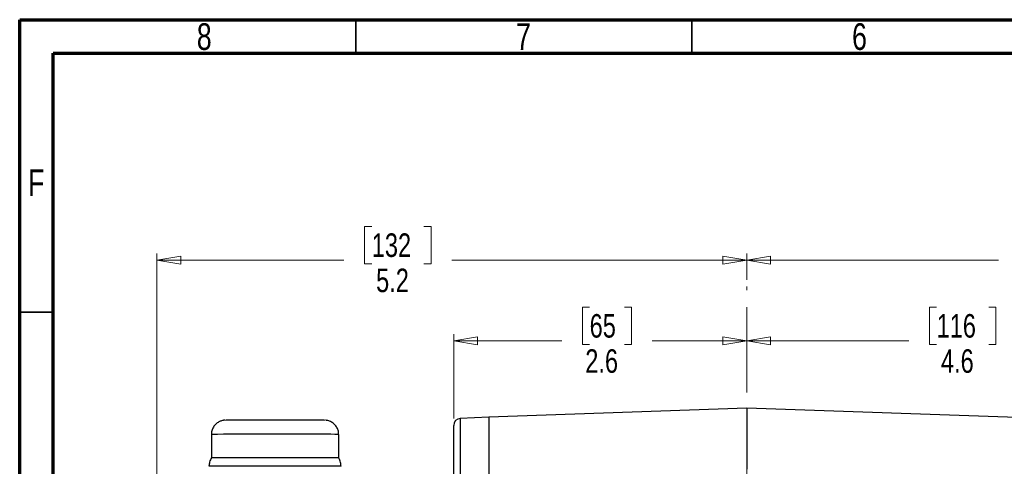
# Model space of a CAD drawing. Header units: inches. Extents: x 0.6 to 16.3, y 0.2 to 11.5.
# Tile 8 of 17: x 0.6 to 6.4, y 8.9 to 11.5. Entities that reach past the tile are written whole.
import ezdxf

# ---------------------------------------------------------------- set-up
doc = ezdxf.new("R2010")
doc.units = ezdxf.units.IN
doc.header["$MEASUREMENT"] = 0
doc.linetypes.add('CENTERX2', pattern=[0.8, 0.5, -0.1, 0.1, -0.1])
doc.styles.add('SLDTEXTSTYLE0', font='TXT', dxfattribs={"width": 0.75})
doc.dimstyles.new('SLDDIMSTYLE0', dxfattribs={"dimtxt": 0.137795, "dimasz": 0.14, "dimexe": 0, "dimexo": 0.0625, "dimgap": 0.034449, "dimtad": 0, "dimdec": 1, "dimlfac": 1.5, "dimrnd": 1e-09, "dimzin": 12, "dimdsep": 46, "dimtxsty": 'SLDTEXTSTYLE0', "dimblk1": 'CLOSED', "dimblk2": 'CLOSED', "dimsah": 1, "dimcen": 0.09, "dimadec": 0, "dimazin": 3, "dimtfac": 1, "dimtdec": 1, "dimtofl": 0, "dimtmove": 0, "dimatfit": 3, "dimldrblk": 'CLOSED', "dimfxl": 0, "dimfrac": 2, "dimtolj": 1, "dimtzin": 12, "dimarcsym": 0})

# ---------------------------------------------------------------- blocks, each defined once
blk = doc.blocks.new('_Closed')
at = {"color": 0, "linetype": 'ByBlock', "lineweight": -2}
for p, q in [((-1, 0.166667), (0, 0)), ((-1, 0.166667), (-1, -0.166667)), ((0, 0), (-1, -0.166667)), ((0, 0), (-1, 0))]:
    blk.add_line(p, q, dxfattribs=at)
blk = doc.blocks.new('_D_7')
at = {"color": 7, "linetype": 'Continuous', "lineweight": 0}
for p, q in [((6.4873, 10.2858), (6.4453, 10.2858)), ((6.4453, 10.2858), (6.4453, 10.067)), ((6.7928, 10.2858), (6.8347, 10.2858)), ((6.8347, 10.2858), (6.8347, 10.067)), ((4.8494, 9.9728), (4.8494, 10.1267)), ((8.6547, 8.2914), (8.6547, 10.1267)), ((4.8494, 10.0873), (6.3245, 10.0873)), ((6.4453, 10.067), (6.4873, 10.067)), ((6.8347, 10.067), (6.7928, 10.067)), ((8.6547, 10.0873), (6.9556, 10.0873))]:
    blk.add_line(p, q, dxfattribs=at)
at = {"color": 7, "linetype": 'Continuous', "lineweight": 18, "xscale": 0.14, "yscale": 0.14, "rotation": 180.0000000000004}
blk.add_blockref('_Closed', (4.8494, 10.0873), dxfattribs=at)
at = {"color": 7, "linetype": 'Continuous', "lineweight": 18, "xscale": 0.14, "yscale": 0.14}
blk.add_blockref('_Closed', (8.6547, 10.0873), dxfattribs=at)
at = {"color": 7, "linetype": 'Continuous', "lineweight": 18, "char_height": 0.1378, "attachment_point": 1, "style": 'SLDTEXTSTYLE0'}
for s, insert in [('145', (6.4873, 10.2447)), ('5.7', (6.5128, 10.0385))]:
    blk.add_mtext(s, dxfattribs=dict(at, insert=insert))
blk = doc.blocks.new('_D_8')
at = {"color": 7, "linetype": 'Continuous', "lineweight": 0}
for p, q in [((5.9618, 9.8134), (5.9198, 9.8134)), ((5.9198, 9.8134), (5.9198, 9.5946)), ((6.2672, 9.8134), (6.3092, 9.8134)), ((6.3092, 9.8134), (6.3092, 9.5946)), ((7.8947, 8.6253), (7.8947, 9.6543)), ((4.8494, 9.6149), (5.799, 9.6149)), ((5.9198, 9.5946), (5.9618, 9.5946)), ((6.3092, 9.5946), (6.2672, 9.5946)), ((7.8947, 9.6149), (6.43, 9.6149))]:
    blk.add_line(p, q, dxfattribs=at)
at = {"color": 7, "linetype": 'Continuous', "lineweight": 18, "xscale": 0.14, "yscale": 0.14, "rotation": 180.0000000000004}
blk.add_blockref('_Closed', (4.8494, 9.6149), dxfattribs=at)
at = {"color": 7, "linetype": 'Continuous', "lineweight": 18, "xscale": 0.14, "yscale": 0.14}
blk.add_blockref('_Closed', (7.8947, 9.6149), dxfattribs=at)
at = {"color": 7, "linetype": 'Continuous', "lineweight": 18, "char_height": 0.1378, "attachment_point": 1, "style": 'SLDTEXTSTYLE0'}
for s, insert in [('116', (5.9618, 9.7722)), ('4.6', (5.9872, 9.5661))]:
    blk.add_mtext(s, dxfattribs=dict(at, insert=insert))
blk = doc.blocks.new('_D_9')
at = {"color": 7, "linetype": 'Continuous', "lineweight": 0}
for p, q in [((2.653, 10.2858), (2.611, 10.2858)), ((2.611, 10.2858), (2.611, 10.067)), ((2.9584, 10.2858), (3.0004, 10.2858)), ((3.0004, 10.2858), (3.0004, 10.067)), ((1.3941, 7.5047), (1.3941, 10.1267)), ((4.8494, 9.9728), (4.8494, 10.1267)), ((1.3941, 10.0873), (2.4902, 10.0873)), ((2.611, 10.067), (2.653, 10.067)), ((3.0004, 10.067), (2.9584, 10.067)), ((4.8494, 10.0873), (3.1212, 10.0873))]:
    blk.add_line(p, q, dxfattribs=at)
at = {"color": 7, "linetype": 'Continuous', "lineweight": 18, "xscale": 0.14, "yscale": 0.14, "rotation": 180.0000000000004}
blk.add_blockref('_Closed', (1.3941, 10.0873), dxfattribs=at)
at = {"color": 7, "linetype": 'Continuous', "lineweight": 18, "xscale": 0.14, "yscale": 0.14}
blk.add_blockref('_Closed', (4.8494, 10.0873), dxfattribs=at)
at = {"color": 7, "linetype": 'Continuous', "lineweight": 18, "char_height": 0.1378, "attachment_point": 1, "style": 'SLDTEXTSTYLE0'}
for s, insert in [('132', (2.653, 10.2447)), ('5.2', (2.6784, 10.0385))]:
    blk.add_mtext(s, dxfattribs=dict(at, insert=insert))
blk = doc.blocks.new('_D_10')
at = {"color": 7, "linetype": 'Continuous', "lineweight": 0}
for p, q in [((3.9292, 9.8134), (3.8872, 9.8134)), ((3.8872, 9.8134), (3.8872, 9.5946)), ((4.1328, 9.8134), (4.1748, 9.8134)), ((4.1748, 9.8134), (4.1748, 9.5946)), ((3.133, 9.1599), (3.133, 9.6543)), ((3.133, 9.6149), (3.7663, 9.6149)), ((3.8872, 9.5946), (3.9292, 9.5946)), ((4.1748, 9.5946), (4.1328, 9.5946)), ((4.8494, 9.6149), (4.2956, 9.6149))]:
    blk.add_line(p, q, dxfattribs=at)
at = {"color": 7, "linetype": 'Continuous', "lineweight": 18, "xscale": 0.14, "yscale": 0.14, "rotation": 180.0000000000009}
blk.add_blockref('_Closed', (3.133, 9.6149), dxfattribs=at)
at = {"color": 7, "linetype": 'Continuous', "lineweight": 18, "xscale": 0.14, "yscale": 0.14}
blk.add_blockref('_Closed', (4.8494, 9.6149), dxfattribs=at)
at = {"color": 7, "linetype": 'Continuous', "lineweight": 18, "char_height": 0.1378, "attachment_point": 1, "style": 'SLDTEXTSTYLE0'}
for s, insert in [('65', (3.9292, 9.7722)), ('2.6', (3.9037, 9.5661))]:
    blk.add_mtext(s, dxfattribs=dict(at, insert=insert))

msp = doc.modelspace()

# ---------------------------------------------------------------- linework, layer by layer
at = {"color": 7, "linetype": 'Continuous', "lineweight": 70}
for p, q in [((0.5906, 0.1969), (0.5906, 11.4961)), ((0.5906, 11.4961), (16.3386, 11.4961)), ((0.7874, 0.3937), (0.7874, 11.2992)), ((0.7874, 11.2992), (16.1417, 11.2992))]:
    msp.add_line(p, q, dxfattribs=at)
at = {"color": 7, "linetype": 'Continuous', "lineweight": 35}
for p, q in [((2.5591, 11.2992), (2.5591, 11.4961)), ((4.5276, 11.2992), (4.5276, 11.4961)), ((0.7874, 9.7835), (0.5906, 9.7835))]:
    msp.add_line(p, q, dxfattribs=at)
at = {"color": 7, "linetype": 'CENTERX2', "lineweight": 18}
msp.add_line((4.8494, 3.712), (4.8494, 9.9335), dxfattribs=at)
at = {"color": 7, "linetype": 'Continuous', "lineweight": 25}
for p, q in [((4.8494, 9.2212), (3.3397, 9.1685)), ((7.2105, 9.1387), (4.8494, 9.2212)), ((4.8494, 9.2212), (4.8494, 8.8638)), ((1.7971, 9.1508), (1.798, 9.1507)), ((3.133, 8.779), (3.133, 9.1205)), ((3.3397, 9.1679), (3.1713, 9.1605)), ((3.3397, 9.1685), (3.3397, 8.8108)), ((1.7136, 9.0675), (1.7136, 8.9296)), ((2.4592, 8.9296), (2.4592, 9.0675))]:
    msp.add_line(p, q, dxfattribs=at)
at = {"color": 8, "linetype": 'Continuous', "lineweight": 25}
msp.add_line((3.1713, 9.1605), (3.1713, 8.812), dxfattribs=at)
at = {"color": 7, "linetype": 'Continuous', "lineweight": 25}
for centre, radius, start, end in [((3.173, 9.1205), 0.04, 92.5, 180), ((2.0792, -31.1815), 40.1128, 89.71568, 90.52229), ((2.3145, 0.5604), 8.3704, 89.00943, 90.24792), ((2.081, -33.6373), 42.5197, 89.72418, 90.51441), ((2.3219, 0.0059), 8.8762, 89.02124, 90.23409)]:
    msp.add_arc(centre, radius, start, end, dxfattribs=at)
at = {"color": 8, "linetype": 'Continuous', "lineweight": 25}
for centre, radius, start, end in [((2.0792, -30.9368), 40.0059, 89.71491, 90.52368), ((2.3147, 0.7537), 8.315, 89.00429, 90.25104)]:
    msp.add_arc(centre, radius, start, end, dxfattribs=at)
at = {"color": 7, "linetype": 'Continuous', "lineweight": 25}
for points, knots in [([(1.7918, 9.1507), (1.7915, 9.1507), (1.7907, 9.1506), (1.7874, 9.1503), (1.7829, 9.1497), (1.7767, 9.1485), (1.7661, 9.1454), (1.7511, 9.138), (1.7346, 9.1245), (1.7217, 9.1055), (1.7143, 9.0858), (1.7143, 9.0728), (1.7143, 9.0676)], [0, 0, 0, 0, 0.03381, 0.079151, 0.111538, 0.15327, 0.228292, 0.363089, 0.532212, 0.706666, 0.881487, 1, 1, 1, 1]), ([(2.2354, 9.1517), (2.2198, 9.1518), (2.1876, 9.1518), (2.133, 9.1519), (2.0748, 9.1519), (2.0157, 9.1519), (1.9597, 9.1518), (1.9099, 9.1517), (1.8689, 9.1515), (1.8367, 9.1514), (1.8136, 9.1512), (1.8002, 9.151), (1.7992, 9.1509), (1.7989, 9.1509)], [0, 0, 0, 0, 0.089225, 0.183794, 0.282296, 0.382887, 0.483479, 0.58198, 0.676549, 0.765774, 0.854999, 0.949569, 1, 1, 1, 1]), ([(2.3743, 9.1508), (2.3749, 9.1508), (2.3773, 9.1509), (2.3687, 9.1511), (2.349, 9.1513), (2.3182, 9.1515), (2.2802, 9.1516), (2.25, 9.1517), (2.2354, 9.1517)], [0, 0, 0, 0, 0.07158, 0.264745, 0.45791, 0.647061, 0.828662, 1, 1, 1, 1]), ([(2.4585, 9.0675), (2.4587, 9.0699), (2.4595, 9.08), (2.4544, 9.0976), (2.4435, 9.1181), (2.427, 9.1347), (2.41, 9.1442), (2.3966, 9.1484), (2.389, 9.1499), (2.3844, 9.1504), (2.3833, 9.1505), (2.3829, 9.1505)], [0, 0, 0, 0, 0.057599, 0.239222, 0.420856, 0.60252, 0.784328, 0.874881, 0.935171, 0.976321, 1, 1, 1, 1]), ([(1.7147, 8.9311), (1.7144, 8.9307), (1.7087, 8.9233), (1.7025, 8.9062), (1.7004, 8.8893), (1.6994, 8.8811)], [0, 0, 0, 0, 0.031031, 0.529604, 1, 1, 1, 1]), ([(2.4728, 8.881), (2.4725, 8.8865), (2.4718, 8.9007), (2.4665, 8.9175), (2.46, 8.9272), (2.4583, 8.9296)], [0, 0, 0, 0, 0.319672, 0.831593, 1, 1, 1, 1])]:
    msp.add_open_spline(points, degree=3, knots=knots, dxfattribs=at)

# ---------------------------------------------------------------- texts
at = {"color": 7, "linetype": 'Continuous', "lineweight": 0, "char_height": 0.1562, "attachment_point": 2, "style": 'SLDTEXTSTYLE0'}
for s, insert in [('8', (1.6717, 11.4753)), ('7', (3.5417, 11.4753)), ('6', (5.5102, 11.4753)), ('F', (0.6873, 10.619))]:
    msp.add_mtext(s, dxfattribs=dict(at, insert=insert))

# ---------------------------------------------------------------- dimensions: what is measured, and where the dimension line sits
at = {"color": 7, "linetype": 'Continuous', "lineweight": 18}
for base, p1, picture, middle in [((4.8494, 10.0873), (1.3941, 7.4653), '_D_9', (2.8057, 10.0873)), ((4.8494, 10.0873), (8.6547, 8.252), '_D_7', (6.64, 10.0873)), ((4.8494, 9.6149), (7.8947, 8.586), '_D_8', (6.1145, 9.6149))]:
    dim = msp.add_linear_dim(base=base, p1=p1, p2=(4.8494, 9.9335), dimstyle='SLDDIMSTYLE0', dxfattribs=at)
    dim.commit()
    dim.dimension.update_dxf_attribs({"geometry": picture, "text_midpoint": middle, "dimtype": 160})
dim = msp.add_linear_dim(base=(4.8494, 9.6149), p1=(3.133, 9.1205), p2=(4.8494, 9.9335), angle=0, dimstyle='SLDDIMSTYLE0', dxfattribs=at)
dim.commit()
dim.dimension.update_dxf_attribs({"geometry": '_D_10', "text_midpoint": (4.031, 9.6149), "dimtype": 160})

doc.saveas('drawing.dxf')
